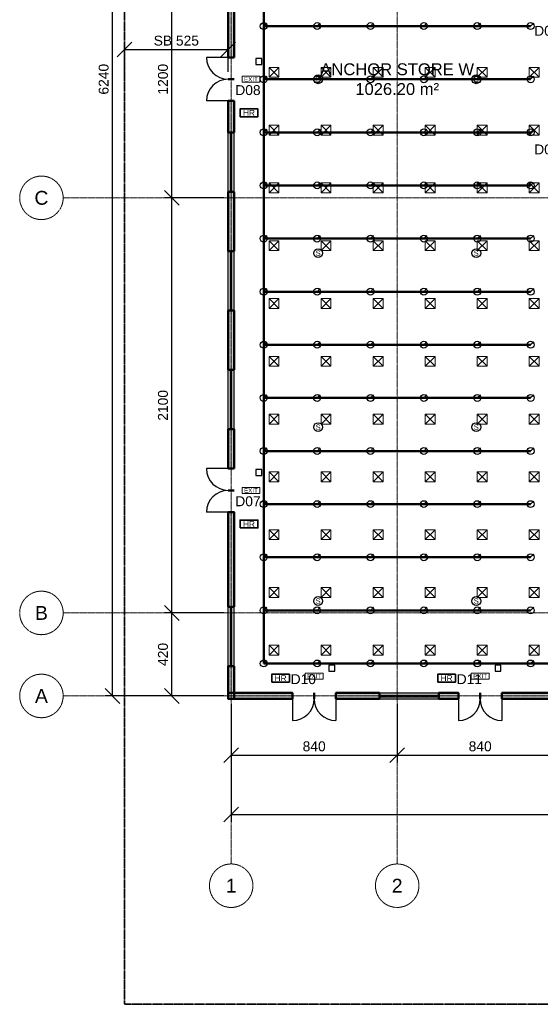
# Model space of a CAD drawing. Header units: millimetres. Extents: x -5300 to 125300, y -375 to 90375.
# Tile 1 of 9: x -5300 to 21042, y 0 to 49812. Entities that reach past the tile are written whole.
import ezdxf
from ezdxf.enums import TextEntityAlignment as Align

# ---------------------------------------------------------------- set-up
doc = ezdxf.new("R2010")
doc.units = ezdxf.units.MM
doc.linetypes.add('CENTER', pattern=[5.08, 3.175, -0.635, 0.635, -0.635])
doc.linetypes.add('PHANTOM', pattern=[6.35, 3.175, -0.635, 0.635, -0.635, 0.635, -0.635])
for name, color, linetype, lineweight in [('AKS', 1, 'CENTER', 13), ('DUVAR', 7, 'Continuous', 50), ('E-ANNO-TEXT', 52, 'Continuous', 18), ('E-FALM', 230, 'Continuous', 25), ('E-LITE-EMER', 40, 'Continuous', 18), ('ETIKET', 2, 'Continuous', 18), ('FP-ANNO-TEXT', 14, 'Continuous', 18), ('FP-HOSE', 20, 'Continuous', 35), ('FP-SPRK-HEAD', 1, 'Continuous', 25), ('FP-SPRK-PIPE', 12, 'Continuous', 50), ('HATCH', 8, 'Continuous', 9), ('KAPI', 3, 'Continuous', 25), ('M-HVAC-SCD', 4, 'Continuous', 18), ('MAHAL', 2, 'Continuous', 18), ('OLCU', 1, 'Continuous', 18), ('PARSEL', 1, 'PHANTOM', 35), ('PENCERE', 5, 'Continuous', 25)]:
    doc.layers.add(name, color=color, linetype=linetype, lineweight=lineweight)
doc.styles.add('TR-ARIAL', font='arial.ttf')
doc.dimstyles.new('TR-100-CM', dxfattribs={"dimscale": 250, "dimtxt": 2, "dimasz": 1.5, "dimexe": 1.5, "dimexo": 1.5, "dimgap": 0.8, "dimtad": 1, "dimdec": 0, "dimlfac": 0.1, "dimdsep": 46, "dimtxsty": 'TR-ARIAL', "dimtsz": 1.5, "dimcen": 2.5, "dimclrd": 256, "dimclre": 256, "dimclrt": 256, "dimazin": 3, "dimtfac": 1, "dimtmove": 0, "dimatfit": 3})

msp = doc.modelspace()

# ---------------------------------------------------------------- hatches: boundary and pattern name
at = {"layer": 'HATCH'}
for points in [[(5550, 47900), (5550, 53100), (5250, 53100), (5250, 47900)], [(5550, 44100), (5550, 45700), (5250, 45700), (5250, 44100)], [(5550, 38100), (5550, 41100), (5250, 41100), (5250, 38100)], [(5550, 32100), (5550, 35100), (5250, 35100), (5250, 32100)], [(5550, 27100), (5550, 29100), (5250, 29100), (5250, 27100)], [(5550, 20100), (5550, 24900), (5250, 24900), (5250, 20100)], [(5550, 15450), (5550, 17100), (5250, 17100), (5250, 15450)], [(5250, 15450), (8500, 15450), (8500, 15750), (5250, 15750)], [(10700, 15450), (12900, 15450), (12900, 15750), (10700, 15750)], [(15900, 15450), (16900, 15450), (16900, 15750), (15900, 15750)], [(19100, 15450), (28100, 15450), (28100, 15750), (19100, 15750)]]:
    msp.add_hatch(color=256, dxfattribs=at).paths.add_polyline_path(points)

# ---------------------------------------------------------------- linework, layer by layer
at = {"layer": 'AKS'}
for p, q in [((5400, 7100), (5400, 86500)), ((13800, 7100), (13800, 86500)), ((-3100, 40800), (123100, 40800)), ((-3100, 19800), (123100, 19800)), ((-3100, 15600), (123100, 15600))]:
    msp.add_line(p, q, dxfattribs=at)
for centre in [(-4200, 40800), (-4200, 19800), (-4200, 15600), (5400, 6000), (13800, 6000)]:
    msp.add_circle(centre, 1100, dxfattribs=at)
at = {"layer": 'DUVAR'}
for p, q in [((5550, 47900), (5250, 47900)), ((5550, 46800), (5250, 46800)), ((5550, 46800), (5250, 46800)), ((5550, 45700), (5250, 45700)), ((5550, 44100), (5250, 44100)), ((5550, 41100), (5250, 41100)), ((5550, 38100), (5250, 38100)), ((5550, 35100), (5250, 35100)), ((5550, 32100), (5250, 32100)), ((5550, 29100), (5250, 29100)), ((5550, 27100), (5250, 27100)), ((5550, 26000), (5250, 26000)), ((5550, 26000), (5250, 26000)), ((5550, 24900), (5250, 24900)), ((5550, 20100), (5250, 20100)), ((5550, 17100), (5250, 17100)), ((8500, 15450), (8500, 15750)), ((9600, 15450), (9600, 15750)), ((9600, 15450), (9600, 15750)), ((10700, 15450), (10700, 15750)), ((12900, 15450), (12900, 15750)), ((15900, 15450), (15900, 15750)), ((16900, 15450), (16900, 15750)), ((18000, 15450), (18000, 15750)), ((18000, 15450), (18000, 15750)), ((19100, 15450), (19100, 15750))]:
    msp.add_line(p, q, dxfattribs=at)
for points in [[(5550, 47900), (5550, 53100), (5250, 53100), (5250, 47900)], [(5550, 44100), (5550, 45700), (5250, 45700), (5250, 44100)], [(5550, 38100), (5550, 41100), (5250, 41100), (5250, 38100)], [(5550, 32100), (5550, 35100), (5250, 35100), (5250, 32100)], [(5550, 27100), (5550, 29100), (5250, 29100), (5250, 27100)], [(5550, 20100), (5550, 24900), (5250, 24900), (5250, 20100)], [(5550, 15450), (5550, 17100), (5250, 17100), (5250, 15450)], [(5250, 15450), (8500, 15450), (8500, 15750), (5250, 15750)], [(10700, 15450), (12900, 15450), (12900, 15750), (10700, 15750)], [(15900, 15450), (16900, 15450), (16900, 15750), (15900, 15750)], [(19100, 15450), (28100, 15450), (28100, 15750), (19100, 15750)]]:
    msp.add_lwpolyline(points, close=True, dxfattribs=at)
at = {"layer": 'E-FALM'}
for points in [[(6650, 47550), (6950, 47550), (6950, 47850), (6650, 47850)], [(6650, 26750), (6950, 26750), (6950, 27050), (6650, 27050)], [(10350, 16850), (10650, 16850), (10650, 17150), (10350, 17150)], [(18750, 16850), (19050, 16850), (19050, 17150), (18750, 17150)]]:
    msp.add_lwpolyline(points, close=True, dxfattribs=at)
for centre in [(9800, 46800), (17800, 46800), (9800, 38000), (17800, 38000), (9800, 29200), (17800, 29200), (9800, 20400), (17800, 20400)]:
    msp.add_circle(centre, 225, dxfattribs=at)
at = {"layer": 'E-LITE-EMER'}
for points in [[(5950, 46650), (6850, 46650), (6850, 46950), (5950, 46950)], [(5950, 25850), (6850, 25850), (6850, 26150), (5950, 26150)], [(9150, 16450), (10050, 16450), (10050, 16750), (9150, 16750)], [(17550, 16450), (18450, 16450), (18450, 16750), (17550, 16750)]]:
    msp.add_lwpolyline(points, close=True, dxfattribs=at)
at = {"layer": 'FP-HOSE'}
for points in [[(5850, 44900), (6750, 44900), (6750, 45300), (5850, 45300)], [(5850, 24100), (6750, 24100), (6750, 24500), (5850, 24500)], [(7450, 16300), (8350, 16300), (8350, 16700), (7450, 16700)], [(15850, 16300), (16750, 16300), (16750, 16700), (15850, 16700)]]:
    msp.add_lwpolyline(points, close=True, dxfattribs=at)
at = {"layer": 'FP-SPRK-HEAD'}
for p, q in [((7050, 49487), (7207.5, 49644.5)), ((9750, 49487), (9907.5, 49644.5)), ((12450, 49487), (12607.5, 49644.5)), ((15150, 49487), (15307.5, 49644.5)), ((17850, 49487), (18007.5, 49644.5)), ((20550, 49487), (20707.5, 49644.5)), ((7050, 46800), (7207.5, 46957.5)), ((9750, 46800), (9907.5, 46957.5)), ((12450, 46800), (12607.5, 46957.5)), ((15150, 46800), (15307.5, 46957.5)), ((17850, 46800), (18007.5, 46957.5)), ((20550, 46800), (20707.5, 46957.5)), ((7050, 44113), (7207.5, 44270.5)), ((9750, 44113), (9907.5, 44270.5)), ((12450, 44113), (12607.5, 44270.5)), ((15150, 44113), (15307.5, 44270.5)), ((17850, 44113), (18007.5, 44270.5)), ((20550, 44113), (20707.5, 44270.5)), ((7050, 41426.1), (7207.5, 41583.6)), ((9750, 41426.1), (9907.5, 41583.6)), ((12450, 41426.1), (12607.5, 41583.6)), ((15150, 41426.1), (15307.5, 41583.6)), ((17850, 41426.1), (18007.5, 41583.6)), ((20550, 41426.1), (20707.5, 41583.6)), ((7050, 38739.1), (7207.5, 38896.6)), ((9750, 38739.1), (9907.5, 38896.6)), ((12450, 38739.1), (12607.5, 38896.6)), ((15150, 38739.1), (15307.5, 38896.6)), ((17850, 38739.1), (18007.5, 38896.6)), ((20550, 38739.1), (20707.5, 38896.6)), ((7050, 36052.2), (7207.5, 36209.7)), ((9750, 36052.2), (9907.5, 36209.7)), ((12450, 36052.2), (12607.5, 36209.7)), ((15150, 36052.2), (15307.5, 36209.7)), ((17850, 36052.2), (18007.5, 36209.7)), ((20550, 36052.2), (20707.5, 36209.7)), ((7050, 33365.2), (7207.5, 33522.7)), ((9750, 33365.2), (9907.5, 33522.7)), ((12450, 33365.2), (12607.5, 33522.7)), ((15150, 33365.2), (15307.5, 33522.7)), ((17850, 33365.2), (18007.5, 33522.7)), ((20550, 33365.2), (20707.5, 33522.7)), ((7050, 30678.3), (7207.5, 30835.8)), ((9750, 30678.3), (9907.5, 30835.8)), ((12450, 30678.3), (12607.5, 30835.8)), ((15150, 30678.3), (15307.5, 30835.8)), ((17850, 30678.3), (18007.5, 30835.8)), ((20550, 30678.3), (20707.5, 30835.8)), ((7050, 27991.3), (7207.5, 28148.8)), ((9750, 27991.3), (9907.5, 28148.8)), ((12450, 27991.3), (12607.5, 28148.8)), ((15150, 27991.3), (15307.5, 28148.8)), ((17850, 27991.3), (18007.5, 28148.8)), ((20550, 27991.3), (20707.5, 28148.8)), ((7050, 25304.3), (7207.5, 25461.8)), ((9750, 25304.3), (9907.5, 25461.8)), ((12450, 25304.3), (12607.5, 25461.8)), ((15150, 25304.3), (15307.5, 25461.8)), ((17850, 25304.3), (18007.5, 25461.8)), ((20550, 25304.3), (20707.5, 25461.8)), ((7050, 22617.4), (7207.5, 22774.9)), ((9750, 22617.4), (9907.5, 22774.9)), ((12450, 22617.4), (12607.5, 22774.9)), ((15150, 22617.4), (15307.5, 22774.9)), ((17850, 22617.4), (18007.5, 22774.9)), ((20550, 22617.4), (20707.5, 22774.9)), ((7050, 19930.4), (7207.5, 20087.9)), ((9750, 19930.4), (9907.5, 20087.9)), ((12450, 19930.4), (12607.5, 20087.9)), ((15150, 19930.4), (15307.5, 20087.9)), ((17850, 19930.4), (18007.5, 20087.9)), ((20550, 19930.4), (20707.5, 20087.9)), ((7050, 17243.5), (7207.5, 17401)), ((9750, 17243.5), (9907.5, 17401)), ((12450, 17243.5), (12607.5, 17401)), ((15150, 17243.5), (15307.5, 17401)), ((17850, 17243.5), (18007.5, 17401)), ((20550, 17243.5), (20707.5, 17401))]:
    msp.add_line(p, q, dxfattribs=at)
for centre in [(7050, 49487), (9750, 49487), (12450, 49487), (15150, 49487), (17850, 49487), (20550, 49487), (7050, 46800), (9750, 46800), (12450, 46800), (15150, 46800), (17850, 46800), (20550, 46800), (7050, 44113), (9750, 44113), (12450, 44113), (15150, 44113), (17850, 44113), (20550, 44113), (7050, 41426.1), (9750, 41426.1), (12450, 41426.1), (15150, 41426.1), (17850, 41426.1), (20550, 41426.1), (7050, 38739.1), (9750, 38739.1), (12450, 38739.1), (15150, 38739.1), (17850, 38739.1), (20550, 38739.1), (7050, 36052.2), (9750, 36052.2), (12450, 36052.2), (15150, 36052.2), (17850, 36052.2), (20550, 36052.2), (7050, 33365.2), (9750, 33365.2), (12450, 33365.2), (15150, 33365.2), (17850, 33365.2), (20550, 33365.2), (7050, 30678.3), (9750, 30678.3), (12450, 30678.3), (15150, 30678.3), (17850, 30678.3), (20550, 30678.3), (7050, 27991.3), (9750, 27991.3), (12450, 27991.3), (15150, 27991.3), (17850, 27991.3), (20550, 27991.3), (7050, 25304.3), (9750, 25304.3), (12450, 25304.3), (15150, 25304.3), (17850, 25304.3), (20550, 25304.3), (7050, 22617.4), (9750, 22617.4), (12450, 22617.4), (15150, 22617.4), (17850, 22617.4), (20550, 22617.4), (7050, 19930.4), (9750, 19930.4), (12450, 19930.4), (15150, 19930.4), (17850, 19930.4), (20550, 19930.4), (7050, 17243.5), (9750, 17243.5), (12450, 17243.5), (15150, 17243.5), (17850, 17243.5), (20550, 17243.5)]:
    msp.add_circle(centre, 175, dxfattribs=at)
at = {"layer": 'FP-SPRK-PIPE'}
for p, q in [((7050, 49487), (7050, 52173.9)), ((7050, 49487), (9750, 49487)), ((7050, 46800), (7050, 49487)), ((9750, 49487), (12450, 49487)), ((12450, 49487), (15150, 49487)), ((15150, 49487), (17850, 49487)), ((17850, 49487), (20550, 49487)), ((7050, 46800), (9750, 46800)), ((7050, 44113), (7050, 46800)), ((9750, 46800), (12450, 46800)), ((12450, 46800), (15150, 46800)), ((15150, 46800), (17850, 46800)), ((17850, 46800), (20550, 46800)), ((7050, 44113), (9750, 44113)), ((7050, 41426.1), (7050, 44113)), ((9750, 44113), (12450, 44113)), ((12450, 44113), (15150, 44113)), ((15150, 44113), (17850, 44113)), ((17850, 44113), (20550, 44113)), ((7050, 41426.1), (9750, 41426.1)), ((7050, 38739.1), (7050, 41426.1)), ((9750, 41426.1), (12450, 41426.1)), ((12450, 41426.1), (15150, 41426.1)), ((15150, 41426.1), (17850, 41426.1)), ((17850, 41426.1), (20550, 41426.1)), ((7050, 38739.1), (9750, 38739.1)), ((7050, 36052.2), (7050, 38739.1)), ((9750, 38739.1), (12450, 38739.1)), ((12450, 38739.1), (15150, 38739.1)), ((15150, 38739.1), (17850, 38739.1)), ((17850, 38739.1), (20550, 38739.1)), ((7050, 36052.2), (9750, 36052.2)), ((7050, 33365.2), (7050, 36052.2)), ((9750, 36052.2), (12450, 36052.2)), ((12450, 36052.2), (15150, 36052.2)), ((15150, 36052.2), (17850, 36052.2)), ((17850, 36052.2), (20550, 36052.2)), ((7050, 33365.2), (9750, 33365.2)), ((7050, 30678.3), (7050, 33365.2)), ((9750, 33365.2), (12450, 33365.2)), ((12450, 33365.2), (15150, 33365.2)), ((15150, 33365.2), (17850, 33365.2)), ((17850, 33365.2), (20550, 33365.2)), ((7050, 30678.3), (9750, 30678.3)), ((7050, 27991.3), (7050, 30678.3)), ((9750, 30678.3), (12450, 30678.3)), ((12450, 30678.3), (15150, 30678.3)), ((15150, 30678.3), (17850, 30678.3)), ((17850, 30678.3), (20550, 30678.3)), ((7050, 27991.3), (9750, 27991.3)), ((7050, 25304.3), (7050, 27991.3)), ((9750, 27991.3), (12450, 27991.3)), ((12450, 27991.3), (15150, 27991.3)), ((15150, 27991.3), (17850, 27991.3)), ((17850, 27991.3), (20550, 27991.3)), ((7050, 25304.3), (9750, 25304.3)), ((7050, 22617.4), (7050, 25304.3)), ((9750, 25304.3), (12450, 25304.3)), ((12450, 25304.3), (15150, 25304.3)), ((15150, 25304.3), (17850, 25304.3)), ((17850, 25304.3), (20550, 25304.3)), ((7050, 22617.4), (9750, 22617.4)), ((7050, 19930.4), (7050, 22617.4)), ((9750, 22617.4), (12450, 22617.4)), ((12450, 22617.4), (15150, 22617.4)), ((15150, 22617.4), (17850, 22617.4)), ((17850, 22617.4), (20550, 22617.4)), ((7050, 19930.4), (9750, 19930.4)), ((7050, 17243.5), (7050, 19930.4)), ((9750, 19930.4), (12450, 19930.4)), ((12450, 19930.4), (15150, 19930.4)), ((15150, 19930.4), (17850, 19930.4)), ((17850, 19930.4), (20550, 19930.4)), ((7050, 17243.5), (9750, 17243.5)), ((7050, 17243.5), (22200, 17243.5)), ((9750, 17243.5), (12450, 17243.5)), ((12450, 17243.5), (15150, 17243.5)), ((15150, 17243.5), (17850, 17243.5)), ((17850, 17243.5), (20550, 17243.5))]:
    msp.add_line(p, q, dxfattribs=at)
at = {"layer": 'KAPI'}
for p, q in [((5250, 47900), (4150, 47900)), ((5250, 45700), (4150, 45700)), ((5250, 27100), (4150, 27100)), ((5250, 24900), (4150, 24900)), ((8500, 15450), (8500, 14350)), ((10700, 15450), (10700, 14350)), ((16900, 15450), (16900, 14350)), ((19100, 15450), (19100, 14350))]:
    msp.add_line(p, q, dxfattribs=at)
for centre, start, end in [((5250, 47900), 180, -90), ((5250, 45700), 90, 180), ((5250, 27100), 180, -90), ((5250, 24900), 90, 180), ((8500, 15450), -90, 0), ((10700, 15450), 180, -90), ((16900, 15450), -90, 0), ((19100, 15450), 180, -90)]:
    msp.add_arc(centre, 1100, start, end, dxfattribs=at)
at = {"layer": 'M-HVAC-SCD'}
for p, q in [((7316.7, 46900), (7816.7, 47400)), ((7316.7, 47400), (7816.7, 46900)), ((9950, 46900), (10450, 47400)), ((9950, 47400), (10450, 46900)), ((12583.3, 46900), (13083.3, 47400)), ((12583.3, 47400), (13083.3, 46900)), ((15216.7, 46900), (15716.7, 47400)), ((15216.7, 47400), (15716.7, 46900)), ((17850, 46900), (18350, 47400)), ((17850, 47400), (18350, 46900)), ((20483.3, 46900), (20983.3, 47400)), ((20483.3, 47400), (20983.3, 46900)), ((7316.7, 43976.2), (7816.7, 44476.2)), ((7316.7, 44476.2), (7816.7, 43976.2)), ((9950, 43976.2), (10450, 44476.2)), ((9950, 44476.2), (10450, 43976.2)), ((12583.3, 43976.2), (13083.3, 44476.2)), ((12583.3, 44476.2), (13083.3, 43976.2)), ((15216.7, 43976.2), (15716.7, 44476.2)), ((15216.7, 44476.2), (15716.7, 43976.2)), ((17850, 43976.2), (18350, 44476.2)), ((17850, 44476.2), (18350, 43976.2)), ((20483.3, 43976.2), (20983.3, 44476.2)), ((20483.3, 44476.2), (20983.3, 43976.2)), ((7316.7, 41052.4), (7816.7, 41552.4)), ((7316.7, 41552.4), (7816.7, 41052.4)), ((9950, 41052.4), (10450, 41552.4)), ((9950, 41552.4), (10450, 41052.4)), ((12583.3, 41052.4), (13083.3, 41552.4)), ((12583.3, 41552.4), (13083.3, 41052.4)), ((15216.7, 41052.4), (15716.7, 41552.4)), ((15216.7, 41552.4), (15716.7, 41052.4)), ((17850, 41052.4), (18350, 41552.4)), ((17850, 41552.4), (18350, 41052.4)), ((20483.3, 41052.4), (20983.3, 41552.4)), ((20483.3, 41552.4), (20983.3, 41052.4)), ((7316.7, 38128.6), (7816.7, 38628.6)), ((7316.7, 38628.6), (7816.7, 38128.6)), ((9950, 38128.6), (10450, 38628.6)), ((9950, 38628.6), (10450, 38128.6)), ((12583.3, 38128.6), (13083.3, 38628.6)), ((12583.3, 38628.6), (13083.3, 38128.6)), ((15216.7, 38128.6), (15716.7, 38628.6)), ((15216.7, 38628.6), (15716.7, 38128.6)), ((17850, 38128.6), (18350, 38628.6)), ((17850, 38628.6), (18350, 38128.6)), ((20483.3, 38128.6), (20983.3, 38628.6)), ((20483.3, 38628.6), (20983.3, 38128.6)), ((7316.7, 35204.8), (7816.7, 35704.8)), ((7316.7, 35704.8), (7816.7, 35204.8)), ((9950, 35204.8), (10450, 35704.8)), ((9950, 35704.8), (10450, 35204.8)), ((12583.3, 35204.8), (13083.3, 35704.8)), ((12583.3, 35704.8), (13083.3, 35204.8)), ((15216.7, 35204.8), (15716.7, 35704.8)), ((15216.7, 35704.8), (15716.7, 35204.8)), ((17850, 35204.8), (18350, 35704.8)), ((17850, 35704.8), (18350, 35204.8)), ((20483.3, 35204.8), (20983.3, 35704.8)), ((20483.3, 35704.8), (20983.3, 35204.8)), ((7316.7, 32281), (7816.7, 32781)), ((7316.7, 32781), (7816.7, 32281)), ((9950, 32281), (10450, 32781)), ((9950, 32781), (10450, 32281)), ((12583.3, 32281), (13083.3, 32781)), ((12583.3, 32781), (13083.3, 32281)), ((15216.7, 32281), (15716.7, 32781)), ((15216.7, 32781), (15716.7, 32281)), ((17850, 32281), (18350, 32781)), ((17850, 32781), (18350, 32281)), ((20483.3, 32281), (20983.3, 32781)), ((20483.3, 32781), (20983.3, 32281)), ((7316.7, 29357.1), (7816.7, 29857.1)), ((7316.7, 29857.1), (7816.7, 29357.1)), ((9950, 29357.1), (10450, 29857.1)), ((9950, 29857.1), (10450, 29357.1)), ((12583.3, 29357.1), (13083.3, 29857.1)), ((12583.3, 29857.1), (13083.3, 29357.1)), ((15216.7, 29357.1), (15716.7, 29857.1)), ((15216.7, 29857.1), (15716.7, 29357.1)), ((17850, 29357.1), (18350, 29857.1)), ((17850, 29857.1), (18350, 29357.1)), ((20483.3, 29357.1), (20983.3, 29857.1)), ((20483.3, 29857.1), (20983.3, 29357.1)), ((7316.7, 26433.3), (7816.7, 26933.3)), ((7316.7, 26933.3), (7816.7, 26433.3)), ((9950, 26433.3), (10450, 26933.3)), ((9950, 26933.3), (10450, 26433.3)), ((12583.3, 26433.3), (13083.3, 26933.3)), ((12583.3, 26933.3), (13083.3, 26433.3)), ((15216.7, 26433.3), (15716.7, 26933.3)), ((15216.7, 26933.3), (15716.7, 26433.3)), ((17850, 26433.3), (18350, 26933.3)), ((17850, 26933.3), (18350, 26433.3)), ((20483.3, 26433.3), (20983.3, 26933.3)), ((20483.3, 26933.3), (20983.3, 26433.3)), ((7316.7, 23509.5), (7816.7, 24009.5)), ((7316.7, 24009.5), (7816.7, 23509.5)), ((9950, 23509.5), (10450, 24009.5)), ((9950, 24009.5), (10450, 23509.5)), ((12583.3, 23509.5), (13083.3, 24009.5)), ((12583.3, 24009.5), (13083.3, 23509.5)), ((15216.7, 23509.5), (15716.7, 24009.5)), ((15216.7, 24009.5), (15716.7, 23509.5)), ((17850, 23509.5), (18350, 24009.5)), ((17850, 24009.5), (18350, 23509.5)), ((20483.3, 23509.5), (20983.3, 24009.5)), ((20483.3, 24009.5), (20983.3, 23509.5)), ((7316.7, 20585.7), (7816.7, 21085.7)), ((7316.7, 21085.7), (7816.7, 20585.7)), ((9950, 20585.7), (10450, 21085.7)), ((9950, 21085.7), (10450, 20585.7)), ((12583.3, 20585.7), (13083.3, 21085.7)), ((12583.3, 21085.7), (13083.3, 20585.7)), ((15216.7, 20585.7), (15716.7, 21085.7)), ((15216.7, 21085.7), (15716.7, 20585.7)), ((17850, 20585.7), (18350, 21085.7)), ((17850, 21085.7), (18350, 20585.7)), ((20483.3, 20585.7), (20983.3, 21085.7)), ((20483.3, 21085.7), (20983.3, 20585.7)), ((7316.7, 17661.9), (7816.7, 18161.9)), ((7316.7, 18161.9), (7816.7, 17661.9)), ((9950, 17661.9), (10450, 18161.9)), ((9950, 18161.9), (10450, 17661.9)), ((12583.3, 17661.9), (13083.3, 18161.9)), ((12583.3, 18161.9), (13083.3, 17661.9)), ((15216.7, 17661.9), (15716.7, 18161.9)), ((15216.7, 18161.9), (15716.7, 17661.9)), ((17850, 17661.9), (18350, 18161.9)), ((17850, 18161.9), (18350, 17661.9)), ((20483.3, 17661.9), (20983.3, 18161.9)), ((20483.3, 18161.9), (20983.3, 17661.9))]:
    msp.add_line(p, q, dxfattribs=at)
for points in [[(7316.7, 46900), (7816.7, 46900), (7816.7, 47400), (7316.7, 47400)], [(9950, 46900), (10450, 46900), (10450, 47400), (9950, 47400)], [(12583.3, 46900), (13083.3, 46900), (13083.3, 47400), (12583.3, 47400)], [(15216.7, 46900), (15716.7, 46900), (15716.7, 47400), (15216.7, 47400)], [(17850, 46900), (18350, 46900), (18350, 47400), (17850, 47400)], [(20483.3, 46900), (20983.3, 46900), (20983.3, 47400), (20483.3, 47400)], [(7316.7, 43976.2), (7816.7, 43976.2), (7816.7, 44476.2), (7316.7, 44476.2)], [(9950, 43976.2), (10450, 43976.2), (10450, 44476.2), (9950, 44476.2)], [(12583.3, 43976.2), (13083.3, 43976.2), (13083.3, 44476.2), (12583.3, 44476.2)], [(15216.7, 43976.2), (15716.7, 43976.2), (15716.7, 44476.2), (15216.7, 44476.2)], [(17850, 43976.2), (18350, 43976.2), (18350, 44476.2), (17850, 44476.2)], [(20483.3, 43976.2), (20983.3, 43976.2), (20983.3, 44476.2), (20483.3, 44476.2)], [(7316.7, 41052.4), (7816.7, 41052.4), (7816.7, 41552.4), (7316.7, 41552.4)], [(9950, 41052.4), (10450, 41052.4), (10450, 41552.4), (9950, 41552.4)], [(12583.3, 41052.4), (13083.3, 41052.4), (13083.3, 41552.4), (12583.3, 41552.4)], [(15216.7, 41052.4), (15716.7, 41052.4), (15716.7, 41552.4), (15216.7, 41552.4)], [(17850, 41052.4), (18350, 41052.4), (18350, 41552.4), (17850, 41552.4)], [(20483.3, 41052.4), (20983.3, 41052.4), (20983.3, 41552.4), (20483.3, 41552.4)], [(7316.7, 38128.6), (7816.7, 38128.6), (7816.7, 38628.6), (7316.7, 38628.6)], [(9950, 38128.6), (10450, 38128.6), (10450, 38628.6), (9950, 38628.6)], [(12583.3, 38128.6), (13083.3, 38128.6), (13083.3, 38628.6), (12583.3, 38628.6)], [(15216.7, 38128.6), (15716.7, 38128.6), (15716.7, 38628.6), (15216.7, 38628.6)], [(17850, 38128.6), (18350, 38128.6), (18350, 38628.6), (17850, 38628.6)], [(20483.3, 38128.6), (20983.3, 38128.6), (20983.3, 38628.6), (20483.3, 38628.6)], [(7316.7, 35204.8), (7816.7, 35204.8), (7816.7, 35704.8), (7316.7, 35704.8)], [(9950, 35204.8), (10450, 35204.8), (10450, 35704.8), (9950, 35704.8)], [(12583.3, 35204.8), (13083.3, 35204.8), (13083.3, 35704.8), (12583.3, 35704.8)], [(15216.7, 35204.8), (15716.7, 35204.8), (15716.7, 35704.8), (15216.7, 35704.8)], [(17850, 35204.8), (18350, 35204.8), (18350, 35704.8), (17850, 35704.8)], [(20483.3, 35204.8), (20983.3, 35204.8), (20983.3, 35704.8), (20483.3, 35704.8)], [(7316.7, 32281), (7816.7, 32281), (7816.7, 32781), (7316.7, 32781)], [(9950, 32281), (10450, 32281), (10450, 32781), (9950, 32781)], [(12583.3, 32281), (13083.3, 32281), (13083.3, 32781), (12583.3, 32781)], [(15216.7, 32281), (15716.7, 32281), (15716.7, 32781), (15216.7, 32781)], [(17850, 32281), (18350, 32281), (18350, 32781), (17850, 32781)], [(20483.3, 32281), (20983.3, 32281), (20983.3, 32781), (20483.3, 32781)], [(7316.7, 29357.1), (7816.7, 29357.1), (7816.7, 29857.1), (7316.7, 29857.1)], [(9950, 29357.1), (10450, 29357.1), (10450, 29857.1), (9950, 29857.1)], [(12583.3, 29357.1), (13083.3, 29357.1), (13083.3, 29857.1), (12583.3, 29857.1)], [(15216.7, 29357.1), (15716.7, 29357.1), (15716.7, 29857.1), (15216.7, 29857.1)], [(17850, 29357.1), (18350, 29357.1), (18350, 29857.1), (17850, 29857.1)], [(20483.3, 29357.1), (20983.3, 29357.1), (20983.3, 29857.1), (20483.3, 29857.1)], [(7316.7, 26433.3), (7816.7, 26433.3), (7816.7, 26933.3), (7316.7, 26933.3)], [(9950, 26433.3), (10450, 26433.3), (10450, 26933.3), (9950, 26933.3)], [(12583.3, 26433.3), (13083.3, 26433.3), (13083.3, 26933.3), (12583.3, 26933.3)], [(15216.7, 26433.3), (15716.7, 26433.3), (15716.7, 26933.3), (15216.7, 26933.3)], [(17850, 26433.3), (18350, 26433.3), (18350, 26933.3), (17850, 26933.3)], [(20483.3, 26433.3), (20983.3, 26433.3), (20983.3, 26933.3), (20483.3, 26933.3)], [(7316.7, 23509.5), (7816.7, 23509.5), (7816.7, 24009.5), (7316.7, 24009.5)], [(9950, 23509.5), (10450, 23509.5), (10450, 24009.5), (9950, 24009.5)], [(12583.3, 23509.5), (13083.3, 23509.5), (13083.3, 24009.5), (12583.3, 24009.5)], [(15216.7, 23509.5), (15716.7, 23509.5), (15716.7, 24009.5), (15216.7, 24009.5)], [(17850, 23509.5), (18350, 23509.5), (18350, 24009.5), (17850, 24009.5)], [(20483.3, 23509.5), (20983.3, 23509.5), (20983.3, 24009.5), (20483.3, 24009.5)], [(7316.7, 20585.7), (7816.7, 20585.7), (7816.7, 21085.7), (7316.7, 21085.7)], [(9950, 20585.7), (10450, 20585.7), (10450, 21085.7), (9950, 21085.7)], [(12583.3, 20585.7), (13083.3, 20585.7), (13083.3, 21085.7), (12583.3, 21085.7)], [(15216.7, 20585.7), (15716.7, 20585.7), (15716.7, 21085.7), (15216.7, 21085.7)], [(17850, 20585.7), (18350, 20585.7), (18350, 21085.7), (17850, 21085.7)], [(20483.3, 20585.7), (20983.3, 20585.7), (20983.3, 21085.7), (20483.3, 21085.7)], [(7316.7, 17661.9), (7816.7, 17661.9), (7816.7, 18161.9), (7316.7, 18161.9)], [(9950, 17661.9), (10450, 17661.9), (10450, 18161.9), (9950, 18161.9)], [(12583.3, 17661.9), (13083.3, 17661.9), (13083.3, 18161.9), (12583.3, 18161.9)], [(15216.7, 17661.9), (15716.7, 17661.9), (15716.7, 18161.9), (15216.7, 18161.9)], [(17850, 17661.9), (18350, 17661.9), (18350, 18161.9), (17850, 18161.9)], [(20483.3, 17661.9), (20983.3, 17661.9), (20983.3, 18161.9), (20483.3, 18161.9)]]:
    msp.add_lwpolyline(points, close=True, dxfattribs=at)
at = {"layer": 'PARSEL'}
msp.add_lwpolyline([(0, 0), (120000, 0), (120000, 90000), (0, 90000)], close=True, dxfattribs=at)
at = {"layer": 'PENCERE'}
for p, q in [((5250, 41100), (5250, 44100)), ((5362.5, 41100), (5362.5, 44100)), ((5437.5, 41100), (5437.5, 44100)), ((5550, 41100), (5550, 44100)), ((5250, 35100), (5250, 38100)), ((5362.5, 35100), (5362.5, 38100)), ((5437.5, 35100), (5437.5, 38100)), ((5550, 35100), (5550, 38100)), ((5250, 29100), (5250, 32100)), ((5362.5, 29100), (5362.5, 32100)), ((5437.5, 29100), (5437.5, 32100)), ((5550, 29100), (5550, 32100)), ((5250, 17100), (5250, 20100)), ((5362.5, 17100), (5362.5, 20100)), ((5437.5, 17100), (5437.5, 20100)), ((5550, 17100), (5550, 20100)), ((12900, 15750), (15900, 15750)), ((12900, 15637.5), (15900, 15637.5)), ((12900, 15562.5), (15900, 15562.5)), ((12900, 15450), (15900, 15450))]:
    msp.add_line(p, q, dxfattribs=at)

# ---------------------------------------------------------------- texts
at = {"layer": 'AKS', "style": 'TR-ARIAL'}
for s, p in [('C', (-4200, 40800)), ('B', (-4200, 19800)), ('A', (-4200, 15600)), ('1', (5400, 6000)), ('2', (13800, 6000))]:
    msp.add_text(s, height=700, dxfattribs=at).set_placement(p, align=Align.MIDDLE_CENTER)
at = {"layer": 'E-ANNO-TEXT', "style": 'TR-ARIAL'}
for p in [(6400, 46800), (6400, 26000), (9600, 16600), (18000, 16600)]:
    msp.add_text('EXIT', height=225, dxfattribs=at).set_placement(p, align=Align.MIDDLE_CENTER)
at = {"layer": 'E-FALM', "style": 'TR-ARIAL'}
for p in [(9800, 46800), (17800, 46800), (9800, 38000), (17800, 38000), (9800, 29200), (17800, 29200), (9800, 20400), (17800, 20400)]:
    msp.add_text('S', height=270, dxfattribs=at).set_placement(p, align=Align.MIDDLE_CENTER)
at = {"layer": 'ETIKET', "style": 'TR-ARIAL'}
for s, p in [('D06', (21375, 49250)), ('D08', (6250, 46250)), ('D05', (21375, 43250)), ('D07', (6250, 25450)), ('D10', (9050, 16450)), ('D11', (17450, 16450))]:
    msp.add_text(s, height=500, dxfattribs=at).set_placement(p, align=Align.MIDDLE_CENTER)
at = {"layer": 'FP-ANNO-TEXT', "style": 'TR-ARIAL'}
for p in [(6300, 45100), (6300, 24300), (7900, 16500), (16300, 16500)]:
    msp.add_text('HR', height=300, dxfattribs=at).set_placement(p, align=Align.MIDDLE_CENTER)
at = {"layer": 'MAHAL', "insert": (13800, 46800), "char_height": 600, "attachment_point": 5, "style": 'TR-ARIAL'}
msp.add_mtext('ANCHOR STORE W\\P1026.20 m²', dxfattribs=at)

# ---------------------------------------------------------------- dimensions: what is measured, and where the dimension line sits
at = {"layer": 'OLCU'}
for base, p1, p2 in [((-600, 15600), (5400, 15600), (5400, 78000)), ((2400, 40800), (5400, 40800), (5400, 52800)), ((2400, 19800), (5400, 19800), (5400, 40800)), ((2400, 15600), (5400, 15600), (5400, 19800))]:
    msp.add_linear_dim(base=base, p1=p1, p2=p2, angle=90, dimstyle='TR-100-CM', dxfattribs=at).render()
msp.add_linear_dim(base=(0, 48300), p1=(0, 46800), p2=(5250, 46800), text='SB <>', dimstyle='TR-100-CM', dxfattribs=at).render()
for base, p1, p2 in [((5400, 12600), (5400, 15600), (13800, 15600)), ((5400, 9600), (5400, 15600), (114600, 15600)), ((13800, 12600), (13800, 15600), (22200, 15600))]:
    msp.add_linear_dim(base=base, p1=p1, p2=p2, dimstyle='TR-100-CM', dxfattribs=at).render()

doc.saveas('drawing.dxf')
